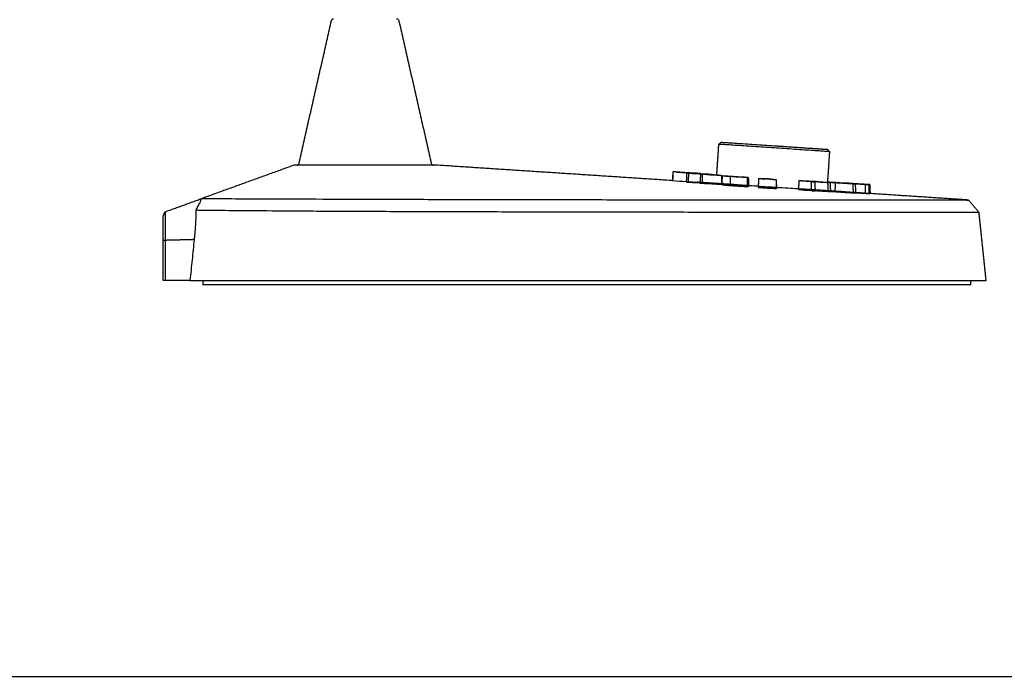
# Model space of a CAD drawing. Header units: millimetres. Extents: x -409 to 409, y -540 to 540.
# Tile 8 of 11: x 0 to 222, y -540 to -392. Entities that reach past the tile are written whole.
import ezdxf

# ---------------------------------------------------------------- set-up
doc = ezdxf.new("R2010")
doc.units = ezdxf.units.MM
for name, color, linetype, true_color in [('Make2D$Visible$Curves$Cast Base Assembly_D$TDL0715_02_PT01_R04_Cast_Base_D', 7, 'Continuous', 0xffffff), ('Make2D$Visible$Curves$Cast Base Assembly_D$TDL0715_02_PT09_R01_Footpad', 7, 'Continuous', 0xffffff), ('Make2D$Visible$Curves$Cast Base Assembly_D$TDL0715_02_pt14_R01_Beat_Table_Dimmer_knob', 7, 'Continuous', 0xffdd87), ('TDL0715_02_PT02_R02_Base_Tube_D', 7, 'Continuous', 0xffffff)]:
    doc.layers.add(name, color=color, linetype=linetype, true_color=true_color)

msp = doc.modelspace()

# ---------------------------------------------------------------- linework, layer by layer
at = {"layer": 'Make2D$Visible$Curves$Cast Base Assembly_D$TDL0715_02_PT01_R04_Cast_Base_D', "color": 18, "true_color": 0x000000}
for points, degree in [([(62.97, -424.36), (66.63, -408.25), (70.29, -392.14)], 2), ([(85.47, -392.14), (89.13, -408.25), (92.79, -424.36)], 2), ([(61.88, -424.75), (51.49, -428.51), (41.09, -432.27)], 2), ([(63.24, -424.75), (62.37, -424.75), (61.88, -424.75), (61.88, -424.75)], 3), ([(93.88, -424.75), (93.88, -424.75), (93.4, -424.75), (92.53, -424.75)], 3), ([(147.15, -428.24), (120.51, -426.5), (93.88, -424.75)], 2), ([(147.15, -428.24), (147.15, -428.24), (147.15, -428.24), (147.16, -428.24)], 3), ([(147.23, -426.25), (147.2, -426.91), (147.18, -427.58), (147.16, -428.24)], 3), ([(147.16, -428.24), (147.17, -428.25), (147.18, -428.25), (147.19, -428.25)], 3), ([(147.22, -428.25), (147.19, -428.25), (147.17, -428.25), (147.16, -428.24)], 3), ([(147.26, -426.25), (147.23, -427.25), (147.19, -428.25)], 2), ([(147.19, -428.25), (148.22, -428.32), (149.25, -428.39), (150.28, -428.45)], 3), ([(147.26, -426.25), (147.25, -426.25), (147.24, -426.25), (147.23, -426.25)], 3), ([(147.71, -426.28), (147.56, -426.27), (147.41, -426.26), (147.26, -426.25)], 3), ([(148.08, -426.3), (147.82, -426.28), (147.55, -426.27), (147.29, -426.25)], 3), ([(147.71, -426.28), (147.71, -426.28), (147.71, -426.28), (147.71, -426.28)], 3), ([(149.94, -426.43), (149.19, -426.38), (148.45, -426.33), (147.71, -426.28)], 3), ([(147.95, -428.3), (147.95, -428.3), (147.95, -428.3)], 2), ([(147.98, -426.29), (147.98, -426.3), (147.98, -426.3), (147.98, -426.3)], 3), ([(148, -426.3), (147.99, -426.3), (147.98, -426.29), (147.98, -426.29)], 3), ([(148, -426.3), (148, -426.3), (148, -426.3)], 2), ([(152.21, -426.58), (151.45, -426.53), (150.7, -426.48), (149.94, -426.43)], 3), ([(149.94, -426.43), (149.94, -426.43), (149.94, -426.44), (149.94, -426.44)], 3), ([(150.37, -426.54), (150.32, -427.54), (150.27, -428.54)], 2), ([(150.75, -426.57), (150.62, -426.56), (150.5, -426.55), (150.37, -426.54)], 3), ([(150.37, -426.54), (151.45, -426.6), (152.53, -426.66), (153.61, -426.72)], 3), ([(150.75, -426.57), (150.74, -427.58), (150.72, -428.58)], 2), ([(154.89, -426.83), (153.51, -426.75), (152.13, -426.66), (150.75, -426.57)], 3), ([(152.7, -426.6), (152.44, -426.59), (152.17, -426.57), (151.91, -426.55)], 3), ([(152.21, -426.57), (152.21, -426.58), (152.21, -426.58), (152.21, -426.59)], 3), ([(152.77, -426.61), (152.59, -426.6), (152.4, -426.59), (152.21, -426.58)], 3), ([(152.78, -426.69), (152.69, -426.68), (152.6, -426.68), (152.51, -426.67)], 3), ([(152.51, -426.67), (153.42, -426.73), (154.33, -426.79), (155.25, -426.84)], 3), ([(152.7, -426.6), (152.74, -426.61), (152.77, -426.61), (152.77, -426.61)], 3), ([(152.78, -426.61), (152.78, -426.61), (152.77, -426.61), (152.77, -426.61)], 3), ([(152.81, -426.61), (152.8, -426.61), (152.78, -426.61), (152.77, -426.61)], 3), ([(152.77, -426.61), (152.77, -426.61), (152.77, -426.62), (152.77, -426.62)], 3), ([(152.78, -426.61), (152.78, -426.61), (152.78, -426.62), (152.78, -426.62)], 3), ([(152.78, -426.69), (152.78, -426.69), (152.78, -426.69), (152.78, -426.69)], 3), ([(152.78, -426.69), (152.78, -426.69), (152.78, -426.69), (152.78, -426.69)], 3), ([(155.25, -426.82), (154.42, -426.77), (153.6, -426.73), (152.78, -426.69)], 3), ([(152.81, -426.61), (152.81, -426.62), (152.81, -426.62)], 2), ([(153.35, -426.66), (153.17, -426.65), (152.99, -426.64), (152.81, -426.62)], 3), ([(152.81, -426.62), (152.81, -426.65), (152.81, -426.67)], 2), ([(152.81, -426.69), (152.81, -426.69), (152.81, -426.69)], 2), ([(153.35, -426.66), (153.35, -426.68), (153.35, -426.7)], 2), ([(153.61, -426.68), (153.52, -426.67), (153.44, -426.67), (153.35, -426.66)], 3), ([(153.47, -426.81), (153.43, -427.81), (153.39, -428.81)], 2), ([(153.47, -426.81), (153.95, -426.81), (154.42, -426.82), (154.89, -426.83)], 3), ([(153.85, -426.84), (153.73, -426.83), (153.6, -426.82), (153.47, -426.81)], 3), ([(153.61, -426.68), (153.61, -426.7), (153.61, -426.72)], 2), ([(153.61, -426.72), (153.97, -426.74), (154.33, -426.76), (154.69, -426.78)], 3), ([(153.83, -426.75), (153.83, -426.75), (153.83, -426.75)], 2), ([(153.85, -426.84), (153.85, -427.85), (153.84, -428.85)], 2), ([(158.17, -427.06), (156.73, -426.98), (155.29, -426.91), (153.85, -426.84)], 3), ([(154.69, -426.78), (154.88, -426.79), (155.06, -426.81), (155.25, -426.82)], 3), ([(154.69, -426.79), (154.69, -426.8), (154.69, -426.81)], 2), ([(155.25, -426.84), (155.06, -426.83), (154.88, -426.82), (154.69, -426.81)], 3), ([(154.89, -426.87), (154.89, -426.87), (154.89, -426.87), (154.88, -426.87)], 3), ([(154.89, -426.87), (155.45, -426.9), (156, -426.93), (156.55, -426.96)], 3), ([(155.9, -426.89), (155.56, -426.88), (155.23, -426.88), (154.89, -426.87)], 3), ([(155.25, -426.82), (155.25, -426.83), (155.25, -426.84)], 2), ([(156.55, -426.93), (156.12, -426.9), (155.68, -426.87), (155.25, -426.84)], 3), ([(155.25, -426.84), (155.33, -426.85), (155.41, -426.85), (155.49, -426.86)], 3), ([(155.49, -426.86), (155.63, -426.87), (155.76, -426.88), (155.9, -426.89)], 3), ([(155.49, -426.88), (155.49, -426.89), (155.49, -426.9)], 2), ([(155.9, -426.89), (155.9, -426.91), (155.9, -426.92)], 2), ([(156.55, -426.93), (156.55, -426.94), (156.55, -426.96)], 2), ([(156.55, -426.96), (156.75, -426.97), (156.95, -426.98), (157.16, -426.99)], 3), ([(157.16, -426.99), (157.31, -427), (157.47, -427), (157.62, -427.01)], 3), ([(157.62, -427.01), (157.81, -427.03), (157.99, -427.04), (158.17, -427.06)], 3), ([(158.17, -427.06), (158.22, -428.06), (158.27, -429.07)], 2), ([(158.36, -429.17), (158.38, -428.5), (158.41, -427.83), (158.43, -427.17)], 3), ([(159.51, -427.22), (159.51, -427.23), (159.51, -427.24), (159.51, -427.26)], 3), ([(160.16, -427.34), (160.15, -428), (160.14, -428.67), (160.13, -429.34)], 3), ([(162.22, -427.37), (162.22, -427.4), (162.22, -427.42), (162.22, -427.45)], 3), ([(163.99, -427.55), (164.01, -428.22), (164.03, -428.88), (164.05, -429.55)], 3), ([(164.26, -427.54), (164.29, -428.21), (164.31, -428.88), (164.33, -429.55)], 3), ([(166.56, -427.78), (166.53, -428.78), (166.49, -429.78)], 2), ([(166.56, -427.78), (166.57, -427.78), (166.58, -427.77), (166.59, -427.77)], 3), ([(170.51, -428.03), (169.19, -427.95), (167.88, -427.87), (166.56, -427.78)], 3), ([(166.59, -427.77), (167.1, -427.8), (167.61, -427.83), (168.12, -427.86)], 3), ([(168.12, -427.86), (168.18, -427.83), (168.24, -427.8), (168.3, -427.78)], 3), ([(168.3, -427.78), (168.6, -427.79), (168.89, -427.81), (169.19, -427.83)], 3), ([(169.19, -427.83), (169.13, -427.86), (169.07, -427.89), (169.01, -427.92)], 3), ([(169.01, -427.92), (169.52, -427.95), (170.03, -427.99), (170.54, -428.02)], 3), ([(169.19, -427.83), (169.19, -427.88), (169.19, -427.93)], 2), ([(170.54, -428.02), (170.53, -428.02), (170.52, -428.03), (170.51, -428.03)], 3), ([(170.51, -428.03), (170.54, -429.04), (170.58, -430.04)], 2), ([(170.54, -428.02), (170.57, -429.02), (170.61, -430.03)], 2), ([(175.66, -428.23), (175.61, -429.23), (175.56, -430.23)], 2), ([(175.66, -428.23), (175.83, -428.24), (176.01, -428.25), (176.19, -428.26)], 3), ([(178.46, -428.5), (177.53, -428.41), (176.59, -428.32), (175.66, -428.23)], 3), ([(176.19, -428.26), (177.83, -428.38), (179.48, -428.49), (181.12, -428.61)], 3), ([(177.22, -428.35), (177.89, -428.41), (178.56, -428.47), (179.23, -428.54)], 3), ([(182.15, -428.69), (180.51, -428.58), (178.86, -428.46), (177.22, -428.35)], 3), ([(150.27, -428.54), (150.42, -428.55), (150.57, -428.57), (150.72, -428.58)], 3), ([(150.72, -428.56), (150.57, -428.56), (150.42, -428.55), (150.27, -428.54)], 3), ([(152.74, -428.67), (152.07, -428.63), (151.39, -428.6), (150.72, -428.56)], 3), ([(150.72, -428.58), (152.08, -428.66), (153.43, -428.75), (154.79, -428.83)], 3), ([(152.73, -428.61), (152.78, -428.62), (152.83, -428.62), (152.88, -428.62)], 3), ([(153.93, -428.74), (153.54, -428.72), (153.14, -428.69), (152.74, -428.67)], 3), ([(152.74, -428.69), (153.14, -428.71), (153.54, -428.73), (153.94, -428.75)], 3), ([(153.84, -428.76), (153.48, -428.74), (153.11, -428.71), (152.74, -428.69)], 3), ([(152.84, -428.62), (152.84, -428.62), (152.81, -428.61), (152.77, -428.61)], 3), ([(152.88, -428.62), (152.87, -428.62), (152.86, -428.62), (152.84, -428.62)], 3), ([(152.88, -428.62), (152.86, -428.62), (152.85, -428.62)], 2), ([(153.93, -428.69), (153.41, -428.65), (152.88, -428.62)], 2), ([(153.39, -428.81), (153.54, -428.82), (153.69, -428.84), (153.84, -428.85)], 3), ([(153.84, -428.81), (153.69, -428.81), (153.54, -428.81), (153.39, -428.81)], 3), ([(153.4, -428.67), (153.4, -428.67), (153.4, -428.67), (153.4, -428.67)], 3), ([(155.52, -428.86), (154.96, -428.83), (154.4, -428.79), (153.84, -428.76)], 3), ([(154.79, -428.83), (154.47, -428.82), (154.16, -428.82), (153.84, -428.81)], 3), ([(153.84, -428.85), (155.32, -428.92), (156.8, -428.99), (158.27, -429.07)], 3), ([(158.27, -428.97), (156.1, -428.83), (153.93, -428.69)], 2), ([(154.7, -428.78), (154.45, -428.77), (154.19, -428.75), (153.93, -428.74)], 3), ([(153.94, -428.75), (154.4, -428.78), (154.87, -428.8), (155.34, -428.83)], 3), ([(155.34, -428.83), (155.13, -428.81), (154.92, -428.8), (154.7, -428.78)], 3), ([(155.03, -428.88), (155.35, -428.89), (155.66, -428.89), (155.98, -428.9)], 3), ([(157.63, -429.02), (156.77, -428.97), (155.9, -428.93), (155.03, -428.88)], 3), ([(155.98, -428.9), (155.82, -428.89), (155.67, -428.88), (155.52, -428.86)], 3), ([(158.27, -429.07), (158.06, -429.05), (157.85, -429.03), (157.63, -429.02)], 3), ([(158.65, -429), (158.46, -428.98), (158.27, -428.97)], 2), ([(159.57, -429.06), (159.11, -429.03), (158.65, -429)], 2), ([(160.5, -429.12), (160.04, -429.09), (159.57, -429.06)], 2), ([(161.52, -429.19), (161.01, -429.15), (160.5, -429.12)], 2), ([(164.33, -429.39), (164.23, -429.38), (164.14, -429.38), (164.05, -429.37)], 3), ([(166.53, -429.76), (166.51, -429.77), (166.5, -429.78), (166.49, -429.78)], 3), ([(166.49, -429.78), (167.85, -429.87), (169.21, -429.96), (170.58, -430.04)], 3), ([(166.53, -429.54), (166.52, -429.54), (166.51, -429.54), (166.5, -429.54)], 3), ([(168.05, -429.86), (167.54, -429.83), (167.03, -429.8), (166.53, -429.76)], 3), ([(168.24, -429.77), (168.17, -429.8), (168.11, -429.83), (168.05, -429.86)], 3), ([(169.26, -429.84), (168.92, -429.82), (168.58, -429.8), (168.24, -429.77)], 3), ([(170.58, -430.02), (170.08, -429.99), (169.58, -429.96), (169.08, -429.93)], 3), ([(170.6, -429.81), (170.59, -429.81), (170.58, -429.81), (170.57, -429.81)], 3), ([(170.61, -430.03), (170.6, -430.02), (170.59, -430.02), (170.58, -430.02)], 3), ([(170.58, -430.04), (170.59, -430.04), (170.6, -430.03), (170.61, -430.03)], 3), ([(176.18, -430.26), (175.97, -430.25), (175.77, -430.24), (175.56, -430.23)], 3), ([(175.56, -430.23), (176.52, -430.32), (177.48, -430.41), (178.43, -430.5)], 3), ([(178.44, -430.42), (177.68, -430.37), (176.93, -430.32), (176.18, -430.26)], 3), ([(178.44, -430.46), (178.08, -430.43), (177.73, -430.4), (177.38, -430.36)], 3), ([(177.38, -430.36), (178.97, -430.47), (180.56, -430.59), (182.16, -430.7)], 3), ([(178.44, -430.29), (177.96, -430.26), (177.49, -430.23)], 2), ([(178.46, -428.5), (178.45, -429.5), (178.43, -430.5)], 2), ([(178.43, -430.5), (178.73, -430.52), (179.03, -430.53), (179.32, -430.55)], 3), ([(179.9, -430.39), (179.17, -430.34), (178.44, -430.29)], 2), ([(179.32, -430.48), (179.02, -430.46), (178.73, -430.44), (178.44, -430.42)], 3), ([(179.32, -430.55), (179.03, -430.52), (178.73, -430.49), (178.44, -430.46)], 3), ([(179.23, -428.54), (178.97, -428.52), (178.71, -428.51), (178.46, -428.5)], 3), ([(179.9, -430.47), (179.61, -430.46), (179.32, -430.44), (179.02, -430.42)], 3), ([(179.12, -428.42), (179.12, -428.44), (179.12, -428.46)], 2), ([(179.12, -428.42), (179.37, -428.44), (179.62, -428.45), (179.88, -428.47)], 3), ([(181.12, -428.61), (180.45, -428.54), (179.78, -428.48), (179.12, -428.42)], 3), ([(179.23, -428.54), (179.27, -429.54), (179.32, -430.55)], 2), ([(179.32, -430.45), (179.87, -430.5), (180.41, -430.55), (180.96, -430.6)], 3), ([(180.96, -430.6), (180.41, -430.56), (179.87, -430.52), (179.32, -430.48)], 3), ([(179.88, -428.47), (180.81, -428.55), (181.75, -428.63), (182.68, -428.72)], 3), ([(182.16, -430.54), (181.03, -430.46), (179.9, -430.39)], 2), ([(182.16, -430.67), (181.41, -430.61), (180.65, -430.54), (179.9, -430.47)], 3), ([(182.15, -428.69), (182.15, -429.7), (182.16, -430.7)], 2), ([(182.68, -428.72), (182.5, -428.71), (182.33, -428.7), (182.15, -428.69)], 3), ([(184.36, -430.68), (183.26, -430.61), (182.16, -430.54)], 2), ([(182.57, -430.61), (182.51, -430.61), (182.48, -430.61), (182.48, -430.62)], 3), ([(182.55, -428.71), (182.55, -428.68), (182.55, -428.65), (182.55, -428.62)], 3), ([(182.55, -428.71), (182.55, -428.71), (182.55, -428.71), (182.55, -428.71)], 3), ([(182.68, -428.72), (182.73, -429.73), (182.78, -430.73)], 2), ([(183.71, -428.68), (183.71, -428.69), (183.71, -428.69), (183.71, -428.7)], 3), ([(183.83, -428.73), (183.82, -429.39), (183.8, -430.06), (183.79, -430.73)], 3), ([(185.77, -428.82), (185.77, -428.84), (185.77, -428.85), (185.77, -428.86)], 3), ([(185.9, -428.78), (185.98, -428.78), (186.07, -428.79), (186.15, -428.79)], 3), ([(186.14, -428.8), (186.14, -428.82), (186.14, -428.85), (186.14, -428.87)], 3), ([(186.15, -428.79), (187.97, -428.91), (189.8, -429.03), (191.63, -429.15)], 3), ([(186.59, -428.85), (186.59, -428.84), (186.59, -428.84), (186.59, -428.83)], 3), ([(186.59, -428.86), (186.59, -428.86), (186.59, -428.86), (186.59, -428.85)], 3), ([(186.59, -428.86), (186.59, -428.87), (186.59, -428.89), (186.59, -428.9)], 3), ([(186.59, -428.91), (186.59, -428.9), (186.59, -428.89), (186.59, -428.87)], 3), ([(186.63, -428.83), (186.67, -428.83), (186.72, -428.83), (186.76, -428.84)], 3), ([(186.63, -428.83), (186.63, -428.84), (186.63, -428.85), (186.63, -428.86)], 3), ([(186.63, -428.86), (186.63, -428.87), (186.63, -428.89), (186.63, -428.9)], 3), ([(186.76, -428.84), (188.1, -428.92), (189.43, -429.01), (190.76, -429.1)], 3), ([(187.08, -428.89), (187.15, -428.89), (187.23, -428.9), (187.3, -428.9)], 3), ([(187.2, -428.93), (187.2, -428.93), (187.2, -428.94), (187.2, -428.94)], 3), ([(187.3, -428.88), (187.3, -428.88), (187.3, -428.88)], 2), ([(187.3, -428.88), (188.1, -428.93), (188.91, -428.98), (189.72, -429.04)], 3), ([(187.82, -428.98), (187.84, -429.64), (187.86, -430.31), (187.88, -430.98)], 3), ([(188.21, -428.94), (188.21, -428.95), (188.21, -428.96), (188.21, -428.97)], 3), ([(188.36, -428.99), (188.38, -429.64), (188.4, -430.3), (188.42, -430.95)], 3), ([(189.72, -429.04), (189.72, -429.04), (189.72, -429.04), (189.72, -429.04)], 3), ([(190.59, -429.1), (190.61, -429.76), (190.62, -430.43), (190.64, -431.1)], 3), ([(190.76, -429.1), (190.72, -429.1), (190.67, -429.09), (190.63, -429.09)], 3), ([(190.68, -429.1), (190.83, -429.11), (190.97, -429.12), (191.12, -429.13)], 3), ([(191.63, -429.15), (191.55, -429.15), (191.46, -429.14), (191.38, -429.14)], 3), ([(191.38, -429.14), (191.41, -429.81), (191.43, -430.48), (191.45, -431.15)], 3), ([(191.63, -429.15), (191.67, -430.16), (191.71, -431.16)], 2), ([(32.78, -435.28), (36.94, -433.77), (41.09, -432.26)], 2), ([(41.09, -432.28), (41.09, -432.27), (41.09, -432.26), (41.09, -432.26)], 3), ([(41.09, -432.28), (41.09, -432.28), (41.09, -432.28), (41.09, -432.28)], 3), ([(182.78, -430.73), (182.57, -430.71), (182.36, -430.69), (182.16, -430.67)], 3), ([(182.16, -430.7), (182.36, -430.71), (182.57, -430.72), (182.78, -430.73)], 3), ([(183.44, -430.66), (183.29, -430.65), (183.15, -430.64), (183.03, -430.64)], 3), ([(186.09, -430.79), (185.22, -430.74), (184.36, -430.68)], 2), ([(186.09, -430.79), (186, -430.79), (185.92, -430.78), (185.83, -430.78)], 3), ([(187.47, -430.89), (187.01, -430.86), (186.55, -430.83), (186.09, -430.79)], 3), ([(188.42, -430.95), (188.11, -430.93), (187.79, -430.91), (187.47, -430.89)], 3), ([(187.88, -430.93), (187.98, -430.93), (188.09, -430.94), (188.2, -430.95)], 3), ([(190.64, -431.09), (189.9, -431.04), (189.16, -431), (188.42, -430.95)], 3), ([(188.42, -430.95), (188.42, -430.95), (188.42, -430.96), (188.42, -430.96)], 3), ([(188.42, -430.96), (188.42, -430.97), (188.42, -430.99), (188.42, -431)], 3), ([(188.42, -431), (188.42, -431), (188.42, -431), (188.42, -431)], 3), ([(191.17, -431.13), (190.99, -431.12), (190.82, -431.11), (190.64, -431.09)], 3), ([(191.71, -431.16), (191.53, -431.15), (191.35, -431.14), (191.17, -431.13)], 3), ([(191.45, -431.15), (191.54, -431.15), (191.62, -431.16), (191.71, -431.16)], 3), ([(213.87, -432.62), (202.79, -431.89), (191.71, -431.16)], 2), ([(213.87, -432.62), (215.07, -434.03), (216.27, -435.45)], 2), ([(39.75, -435.1), (39.75, -435.04), (39.75, -434.99), (39.75, -434.94)], 3), ([(39.75, -434.94), (39.75, -434.94), (39.75, -434.94), (39.75, -434.94)], 3), ([(32.31, -436.29), (32.55, -435.79), (32.78, -435.28)], 2), ([(217.88, -450.75), (217.08, -443.1), (216.27, -435.45)], 2), ([(32.78, -441.72), (32.55, -441.76), (32.31, -441.79)], 2), ([(39.33, -441.55), (36.06, -441.64), (32.78, -441.72)], 2), ([(32.78, -441.72), (32.78, -446.24), (32.78, -450.75)], 2), ([(32.31, -450.75), (32.31, -446.27), (32.31, -441.79)], 2), ([(32.78, -450.75), (32.55, -450.75), (32.31, -450.75)], 2), ([(38.39, -450.75), (35.59, -450.75), (32.78, -450.75)], 2), ([(38.39, -450.75), (38.39, -450.75), (38.39, -450.75)], 2)]:
    msp.add_open_spline(points, degree=degree, dxfattribs=at)
for points, degree, knots in [([(70.29, -392.14), (70.32, -392.03), (70.38, -391.93), (70.51, -391.83), (70.57, -391.8), (70.64, -391.77), (70.66, -391.77), (70.69, -391.76), (70.71, -391.76), (70.74, -391.76), (70.75, -391.76), (70.76, -391.75), (70.76, -391.75), (70.77, -391.75), (70.77, -391.75), (70.78, -391.75), (70.78, -391.75), (70.78, -391.75), (70.78, -391.75), (70.78, -391.75)], 3, [0, 0, 0, 0, 0.3443312, 0.3443312, 0.5196971, 0.5196971, 0.5760993, 0.5760993, 0.6310648, 0.6310648, 0.6576948, 0.6576948, 0.6710092, 0.6710092, 0.6776662, 0.6776662, 0.6809948, 0.6809948, 0.6809949, 0.6809949, 0.6809949, 0.6809949]), ([(84.98, -391.75), (85, -391.75), (85.02, -391.76), (85.05, -391.76), (85.07, -391.76), (85.11, -391.77), (85.13, -391.77), (85.2, -391.8), (85.25, -391.83), (85.38, -391.93), (85.45, -392.03), (85.47, -392.14)], 3, [0, 0, 0, 0, 0.0405171, 0.0405171, 0.096299, 0.096299, 0.1535391, 0.1535391, 0.3315099, 0.3315099, 0.680956, 0.680956, 0.680956, 0.680956]), ([(62.48, -424.75), (62.5, -424.75), (62.52, -424.75), (62.55, -424.75), (62.57, -424.75), (62.61, -424.74), (62.63, -424.73), (62.7, -424.71), (62.75, -424.68), (62.88, -424.57), (62.95, -424.48), (62.97, -424.36)], 3, [0, 0, 0, 0, 0.0405171, 0.0405171, 0.096299, 0.096299, 0.1535391, 0.1535391, 0.3315099, 0.3315099, 0.680956, 0.680956, 0.680956, 0.680956]), ([(92.53, -424.75), (92.28, -424.75), (91.38, -424.75), (89.33, -424.75), (86.07, -424.75), (82.14, -424.75), (77.88, -424.75), (73.63, -424.75), (69.7, -424.75), (66.43, -424.75), (64.39, -424.75), (63.48, -424.75), (63.24, -424.75)], 3, [0.1297157, 0.1297157, 0.1297157, 0.1297157, 0.1666667, 0.25, 0.3333333, 0.4166667, 0.5, 0.5833333, 0.6666667, 0.75, 0.8333333, 0.8702649, 0.8702649, 0.8702649, 0.8702649]), ([(92.79, -424.36), (92.82, -424.48), (92.88, -424.57), (93.01, -424.68), (93.07, -424.71), (93.14, -424.73), (93.16, -424.74), (93.19, -424.75), (93.21, -424.75), (93.24, -424.75), (93.27, -424.75), (93.28, -424.75)], 3, [0, 0, 0, 0, 0.3494461, 0.3494461, 0.527417, 0.527417, 0.584657, 0.584657, 0.640439, 0.640439, 0.680956, 0.680956, 0.680956, 0.680956]), ([(148.08, -426.3), (148.14, -426.3), (148.21, -426.31), (148.4, -426.32), (148.51, -426.33), (148.63, -426.34)], 3, [0, 0, 0, 0, 0.489284, 0.489284, 1, 1, 1, 1]), ([(148.63, -426.34), (148.74, -426.34), (148.85, -426.35), (149.19, -426.37), (149.42, -426.39), (149.75, -426.41), (149.85, -426.42), (149.95, -426.42)], 3, [0, 0, 0, 0, 0.286208, 0.286208, 0.789432, 0.789432, 1, 1, 1, 1]), ([(149.94, -426.43), (150.15, -426.44), (150.36, -426.45), (150.87, -426.49), (151.17, -426.51), (151.73, -426.54), (152, -426.56), (152.21, -426.57)], 3, [0, 0, 0, 0, 0.244559, 0.244559, 0.606491, 0.606491, 1, 1, 1, 1]), ([(149.95, -426.42), (150.09, -426.43), (150.23, -426.44), (150.61, -426.47), (150.84, -426.48), (151.14, -426.5), (151.22, -426.51), (151.3, -426.51)], 3, [0, 0, 0, 0, 0.293433, 0.293433, 0.797347, 0.797347, 1, 1, 1, 1]), ([(151.3, -426.51), (151.46, -426.52), (151.61, -426.53), (151.8, -426.54), (151.86, -426.55), (151.91, -426.55)], 3, [0, 0, 0, 0, 0.596777, 0.596777, 1, 1, 1, 1]), ([(158.43, -427.17), (158.43, -427.16), (158.44, -427.16), (158.52, -427.16), (158.6, -427.16), (158.71, -427.16)], 3, [0.7249091, 0.7249091, 0.7249091, 0.7249091, 0.8358258, 0.8358258, 1, 1, 1, 1]), ([(160.16, -427.34), (159.87, -427.31), (159.6, -427.29), (159.12, -427.25), (158.92, -427.23), (158.61, -427.2), (158.51, -427.19), (158.44, -427.17), (158.43, -427.17), (158.43, -427.17)], 3, [0, 0, 0, 0, 0.2059346, 0.2059346, 0.4202822, 0.4202822, 0.6282007, 0.6282007, 0.7249091, 0.7249091, 0.7249091, 0.7249091]), ([(158.71, -427.16), (158.83, -427.16), (159, -427.17), (159.43, -427.19), (159.69, -427.2), (160.26, -427.23), (160.57, -427.25), (161.19, -427.29), (161.51, -427.31), (162.06, -427.35), (162.31, -427.36), (162.53, -427.38)], 3, [0, 0, 0, 0, 0.205549, 0.205549, 0.418631, 0.418631, 0.626004, 0.626004, 0.833222, 0.833222, 1, 1, 1, 1]), ([(159.3, -427.22), (159.3, -427.22), (159.32, -427.22), (159.39, -427.22), (159.44, -427.22), (159.51, -427.22)], 3, [0.7119581, 0.7119581, 0.7119581, 0.7119581, 0.851011, 0.851011, 1, 1, 1, 1]), ([(160.48, -427.34), (160.27, -427.32), (160.08, -427.31), (159.75, -427.28), (159.61, -427.27), (159.41, -427.25), (159.34, -427.24), (159.31, -427.23), (159.3, -427.23), (159.3, -427.22)], 3, [0, 0, 0, 0, 0.2101413, 0.2101413, 0.4272613, 0.4272613, 0.6393099, 0.6393099, 0.7119581, 0.7119581, 0.7119581, 0.7119581]), ([(159.51, -427.22), (159.6, -427.22), (159.72, -427.22), (160.03, -427.24), (160.21, -427.25), (160.61, -427.27), (160.83, -427.28), (161.27, -427.31), (161.51, -427.32), (161.9, -427.35), (162.06, -427.36), (162.22, -427.37)], 3, [0, 0, 0, 0, 0.20978, 0.20978, 0.420749, 0.420749, 0.631841, 0.631841, 0.842835, 0.842835, 1, 1, 1, 1]), ([(163.99, -427.55), (163.86, -427.54), (163.69, -427.54), (163.26, -427.52), (163, -427.51), (162.44, -427.48), (162.13, -427.46), (161.51, -427.43), (161.19, -427.41), (160.63, -427.37), (160.39, -427.35), (160.16, -427.34)], 3, [0, 0, 0, 0, 0.205373, 0.205373, 0.418286, 0.418286, 0.625415, 0.625415, 0.832339, 0.832339, 1, 1, 1, 1]), ([(163.18, -427.49), (163.09, -427.49), (162.97, -427.48), (162.66, -427.47), (162.48, -427.46), (162.08, -427.44), (161.86, -427.43), (161.41, -427.4), (161.18, -427.39), (160.79, -427.36), (160.63, -427.35), (160.48, -427.34)], 3, [0, 0, 0, 0, 0.210367, 0.210367, 0.421882, 0.421882, 0.633474, 0.633474, 0.844931, 0.844931, 1, 1, 1, 1]), ([(162.22, -427.37), (162.42, -427.39), (162.61, -427.4), (162.94, -427.43), (163.08, -427.44), (163.28, -427.46), (163.35, -427.47), (163.39, -427.48), (163.39, -427.48), (163.39, -427.48)], 3, [0, 0, 0, 0, 0.2101642, 0.2101642, 0.4272868, 0.4272868, 0.6393343, 0.6393343, 0.7124635, 0.7124635, 0.7124635, 0.7124635]), ([(162.53, -427.38), (162.82, -427.4), (163.09, -427.42), (163.57, -427.46), (163.77, -427.48), (164.08, -427.51), (164.18, -427.52), (164.25, -427.53), (164.26, -427.53), (164.26, -427.54)], 3, [0, 0, 0, 0, 0.2059873, 0.2059873, 0.4203645, 0.4203645, 0.6283255, 0.6283255, 0.7246969, 0.7246969, 0.7246969, 0.7246969]), ([(163.39, -427.48), (163.39, -427.48), (163.37, -427.49), (163.3, -427.49), (163.25, -427.49), (163.18, -427.49)], 3, [0.7124635, 0.7124635, 0.7124635, 0.7124635, 0.8510919, 0.8510919, 1, 1, 1, 1]), ([(164.26, -427.54), (164.26, -427.54), (164.25, -427.54), (164.17, -427.55), (164.1, -427.55), (163.99, -427.55)], 3, [0.7246969, 0.7246969, 0.7246969, 0.7246969, 0.8360626, 0.8360626, 1, 1, 1, 1]), ([(158.64, -429.16), (158.5, -429.16), (158.41, -429.16), (158.37, -429.16), (158.36, -429.16), (158.36, -429.17)], 3, [0, 0, 0, 0, 0.2058104, 0.2058104, 0.2748208, 0.2748208, 0.2748208, 0.2748208]), ([(158.36, -429.17), (158.36, -429.17), (158.38, -429.18), (158.51, -429.2), (158.64, -429.21), (158.99, -429.25), (159.21, -429.27), (159.67, -429.3), (159.89, -429.32), (160.13, -429.34)], 3, [0.2748208, 0.2748208, 0.2748208, 0.2748208, 0.4182505, 0.4182505, 0.6260388, 0.6260388, 0.8338432, 0.8338432, 1, 1, 1, 1]), ([(159.58, -429.2), (159.38, -429.19), (159.19, -429.18), (158.88, -429.17), (158.74, -429.16), (158.64, -429.16)], 3, [0.6750776, 0.6750776, 0.6750776, 0.6750776, 0.834585, 0.834585, 1, 1, 1, 1]), ([(160.51, -429.25), (160.24, -429.23), (159.99, -429.22), (159.7, -429.2), (159.64, -429.2), (159.58, -429.2)], 3, [0.4524459, 0.4524459, 0.4524459, 0.4524459, 0.627214, 0.627214, 0.6750776, 0.6750776, 0.6750776, 0.6750776]), ([(160.13, -429.34), (160.42, -429.36), (160.73, -429.38), (161.37, -429.43), (161.71, -429.45), (162.35, -429.48), (162.66, -429.5), (163.2, -429.53), (163.45, -429.54), (163.81, -429.55), (163.95, -429.55), (164.05, -429.55)], 3, [0, 0, 0, 0, 0.206049, 0.206049, 0.418996, 0.418996, 0.626503, 0.626503, 0.833579, 0.833579, 1, 1, 1, 1]), ([(162.56, -429.38), (162.28, -429.36), (161.96, -429.34), (161.32, -429.3), (160.98, -429.28), (160.6, -429.25), (160.56, -429.25), (160.51, -429.25)], 3, [0, 0, 0, 0, 0.2062703, 0.2062703, 0.4194382, 0.4194382, 0.4524459, 0.4524459, 0.4524459, 0.4524459]), ([(164.05, -429.37), (163.97, -429.36), (163.9, -429.36), (163.2, -429.31), (162.67, -429.27), (161.9, -429.21), (161.66, -429.2), (161.53, -429.19), (161.52, -429.19), (161.52, -429.19)], 3, [0.7392399, 0.7392399, 0.7392399, 0.7392399, 0.7516204, 0.7516204, 0.8590235, 0.8590235, 0.9663758, 0.9663758, 1, 1, 1, 1]), ([(164.05, -429.5), (164, -429.5), (163.94, -429.49), (163.7, -429.47), (163.48, -429.45), (163.02, -429.42), (162.8, -429.4), (162.56, -429.38)], 3, [0.5500985, 0.5500985, 0.5500985, 0.5500985, 0.626625, 0.626625, 0.8345293, 0.8345293, 1, 1, 1, 1]), ([(164.33, -429.55), (164.33, -429.54), (164.31, -429.54), (164.21, -429.52), (164.14, -429.51), (164.05, -429.5)], 3, [0.2750333, 0.2750333, 0.2750333, 0.2750333, 0.4186514, 0.4186514, 0.5500985, 0.5500985, 0.5500985, 0.5500985]), ([(164.05, -429.55), (164.19, -429.56), (164.28, -429.56), (164.33, -429.55), (164.33, -429.55), (164.33, -429.55)], 3, [0, 0, 0, 0, 0.206006, 0.206006, 0.2750333, 0.2750333, 0.2750333, 0.2750333]), ([(166.5, -429.54), (166.33, -429.53), (166.17, -429.52), (165.41, -429.47), (164.84, -429.43), (164.33, -429.39)], 3, [0.6225273, 0.6225273, 0.6225273, 0.6225273, 0.644186, 0.644186, 0.7241898, 0.7241898, 0.7241898, 0.7241898]), ([(170.57, -429.81), (169.91, -429.77), (169.24, -429.73), (167.88, -429.64), (167.19, -429.59), (166.53, -429.54)], 3, [0.4572217, 0.4572217, 0.4572217, 0.4572217, 0.5367478, 0.5367478, 0.6210661, 0.6210661, 0.6210661, 0.6210661]), ([(175.57, -430.12), (175.04, -430.09), (174.42, -430.05), (172.98, -429.96), (172.13, -429.91), (171.04, -429.84), (170.82, -429.83), (170.6, -429.81)], 3, [0.2252235, 0.2252235, 0.2252235, 0.2252235, 0.3219552, 0.3219552, 0.4293315, 0.4293315, 0.4558422, 0.4558422, 0.4558422, 0.4558422]), ([(176.18, -430.16), (176.04, -430.15), (175.89, -430.14), (175.68, -430.13), (175.63, -430.12), (175.57, -430.12)], 3, [0.18432847, 0.18432847, 0.18432847, 0.18432847, 0.21462183, 0.21462183, 0.22522349, 0.22522349, 0.22522349, 0.22522349]), ([(177.49, -430.23), (177.49, -430.23), (177.33, -430.22), (176.82, -430.19), (176.53, -430.18), (176.18, -430.16)], 3, [0, 0, 0, 0, 0.1073113, 0.1073113, 0.1843285, 0.1843285, 0.1843285, 0.1843285]), ([(185.77, -428.82), (185.54, -428.81), (185.28, -428.79), (184.7, -428.75), (184.38, -428.73), (183.74, -428.68), (183.42, -428.66), (182.81, -428.63), (182.52, -428.61), (182.21, -428.59), (182.16, -428.59), (182.1, -428.58)], 3, [0, 0, 0, 0, 0.2060434, 0.2060434, 0.4195708, 0.4195708, 0.6273805, 0.6273805, 0.8348345, 0.8348345, 0.8791994, 0.8791994, 0.8791994, 0.8791994]), ([(182.55, -428.62), (182.56, -428.61), (182.62, -428.61), (182.82, -428.62), (182.94, -428.63), (183.09, -428.64)], 3, [0.6270534, 0.6270534, 0.6270534, 0.6270534, 0.8345128, 0.8345128, 1, 1, 1, 1]), ([(183.83, -428.73), (183.57, -428.71), (183.33, -428.69), (182.95, -428.66), (182.79, -428.64), (182.6, -428.63), (182.55, -428.62), (182.55, -428.62)], 3, [0, 0, 0, 0, 0.2058848, 0.2058848, 0.419274, 0.419274, 0.6127471, 0.6127471, 0.6127471, 0.6127471]), ([(183.03, -430.64), (182.84, -430.63), (182.7, -430.62), (182.59, -430.62), (182.58, -430.61), (182.57, -430.61)], 3, [0, 0, 0, 0, 0.2059176, 0.2059176, 0.2386668, 0.2386668, 0.2386668, 0.2386668]), ([(183.09, -428.64), (183.26, -428.64), (183.47, -428.66), (183.96, -428.68), (184.25, -428.7), (184.86, -428.74), (185.18, -428.76), (185.71, -428.8), (185.93, -428.81), (186.14, -428.82)], 3, [0, 0, 0, 0, 0.2057477, 0.2057477, 0.41984, 0.41984, 0.6274083, 0.6274083, 0.7721268, 0.7721268, 0.7721268, 0.7721268]), ([(183.71, -428.7), (183.62, -428.7), (183.54, -428.69), (183.41, -428.68), (183.37, -428.67), (183.37, -428.67)], 3, [0.2643081, 0.2643081, 0.2643081, 0.2643081, 0.4219853, 0.4219853, 0.6320061, 0.6320061, 0.6320061, 0.6320061]), ([(183.37, -428.67), (183.37, -428.67), (183.41, -428.67), (183.55, -428.67), (183.62, -428.67), (183.71, -428.68)], 3, [0.6337281, 0.6337281, 0.6337281, 0.6337281, 0.8451379, 0.8451379, 1, 1, 1, 1]), ([(183.71, -428.68), (183.84, -428.69), (184, -428.7), (184.37, -428.72), (184.59, -428.73), (185.03, -428.76), (185.27, -428.77), (185.72, -428.8), (185.95, -428.82), (186.31, -428.84), (186.46, -428.85), (186.59, -428.86)], 3, [0, 0, 0, 0, 0.209658, 0.209658, 0.426251, 0.426251, 0.637741, 0.637741, 0.849129, 0.849129, 1, 1, 1, 1]), ([(184.32, -428.75), (184.13, -428.74), (183.96, -428.72), (183.78, -428.71), (183.75, -428.71), (183.71, -428.7)], 3, [0, 0, 0, 0, 0.2103738, 0.2103738, 0.2643081, 0.2643081, 0.2643081, 0.2643081]), ([(187.82, -428.98), (187.65, -428.97), (187.44, -428.96), (186.95, -428.93), (186.66, -428.91), (186.05, -428.88), (185.74, -428.86), (185.11, -428.82), (184.79, -428.79), (184.26, -428.76), (184.04, -428.74), (183.83, -428.73)], 3, [0, 0, 0, 0, 0.205588, 0.205588, 0.419517, 0.419517, 0.626894, 0.626894, 0.834117, 0.834117, 1, 1, 1, 1]), ([(187.2, -428.93), (187.07, -428.92), (186.91, -428.92), (186.54, -428.89), (186.32, -428.88), (185.88, -428.85), (185.64, -428.84), (185.19, -428.81), (184.96, -428.79), (184.6, -428.77), (184.46, -428.76), (184.32, -428.75)], 3, [0, 0, 0, 0, 0.209626, 0.209626, 0.426168, 0.426168, 0.637623, 0.637623, 0.848992, 0.848992, 1, 1, 1, 1]), ([(186.14, -428.8), (186.06, -428.8), (186, -428.79), (185.9, -428.78), (185.87, -428.78), (185.82, -428.78), (185.83, -428.78), (185.9, -428.78)], 3, [0, 0, 0, 0, 0.266804, 0.266804, 0.517921, 0.517921, 1, 1, 1, 1]), ([(188.21, -428.94), (188, -428.93), (187.79, -428.92), (187.31, -428.88), (187.03, -428.86), (186.53, -428.83), (186.31, -428.81), (186.14, -428.8)], 3, [0, 0, 0, 0, 0.243716, 0.243716, 0.60562, 0.60562, 1, 1, 1, 1]), ([(186.14, -428.82), (186.23, -428.83), (186.32, -428.84), (186.65, -428.86), (186.87, -428.87), (187.08, -428.89)], 3, [0.7721268, 0.7721268, 0.7721268, 0.7721268, 0.834806, 0.834806, 1, 1, 1, 1]), ([(186.59, -428.83), (186.59, -428.83), (186.59, -428.83), (186.61, -428.83), (186.62, -428.83), (186.63, -428.83)], 3, [0.7828193, 0.7828193, 0.7828193, 0.7828193, 0.9518089, 0.9518089, 1, 1, 1, 1]), ([(187.08, -428.86), (186.98, -428.86), (186.9, -428.85), (186.73, -428.84), (186.65, -428.83), (186.6, -428.83), (186.59, -428.83), (186.59, -428.83)], 3, [0, 0, 0, 0, 0.2390105, 0.2390105, 0.5960787, 0.5960787, 0.7828193, 0.7828193, 0.7828193, 0.7828193]), ([(186.59, -428.86), (186.78, -428.88), (186.95, -428.89), (187.24, -428.91), (187.35, -428.92), (187.5, -428.93), (187.54, -428.94), (187.54, -428.94)], 3, [0, 0, 0, 0, 0.2103505, 0.2103505, 0.4219411, 0.4219411, 0.6320319, 0.6320319, 0.6320319, 0.6320319]), ([(188.33, -428.95), (188.2, -428.94), (188.06, -428.93), (187.7, -428.9), (187.48, -428.89), (187.22, -428.87), (187.15, -428.87), (187.08, -428.86)], 3, [0, 0, 0, 0, 0.293103, 0.293103, 0.795947, 0.795947, 1, 1, 1, 1]), ([(187.54, -428.94), (187.53, -428.94), (187.49, -428.94), (187.36, -428.94), (187.29, -428.93), (187.2, -428.93)], 3, [0.6426349, 0.6426349, 0.6426349, 0.6426349, 0.8451569, 0.8451569, 1, 1, 1, 1]), ([(187.3, -428.9), (187.47, -428.92), (187.63, -428.93), (187.96, -428.95), (188.12, -428.97), (188.31, -428.98), (188.35, -428.99), (188.36, -428.99)], 3, [0.0607398, 0.0607398, 0.0607398, 0.0607398, 0.2059224, 0.2059224, 0.4193227, 0.4193227, 0.6126155, 0.6126155, 0.6126155, 0.6126155]), ([(188.35, -428.99), (188.35, -429), (188.29, -429), (188.09, -428.99), (187.97, -428.98), (187.82, -428.98)], 3, [0.6271933, 0.6271933, 0.6271933, 0.6271933, 0.8348096, 0.8348096, 1, 1, 1, 1]), ([(190.59, -429.1), (190.43, -429.09), (190.26, -429.07), (189.81, -429.05), (189.51, -429.03), (188.88, -428.99), (188.54, -428.96), (188.21, -428.94)], 3, [0, 0, 0, 0, 0.252996, 0.252996, 0.614111, 0.614111, 1, 1, 1, 1]), ([(189.72, -429.04), (189.6, -429.03), (189.47, -429.02), (189.12, -429), (188.87, -428.98), (188.53, -428.96), (188.43, -428.95), (188.33, -428.95)], 3, [0, 0, 0, 0, 0.286038, 0.286038, 0.789061, 0.789061, 1, 1, 1, 1]), ([(190.63, -429.09), (190.61, -429.09), (190.58, -429.09), (190.47, -429.08), (190.37, -429.08), (190.11, -429.06), (189.95, -429.05), (189.76, -429.04), (189.74, -429.04), (189.72, -429.04)], 3, [0, 0, 0, 0, 0.246656, 0.246656, 0.60311, 0.60311, 0.958539, 0.958539, 1, 1, 1, 1]), ([(191.38, -429.14), (191.37, -429.14), (191.34, -429.14), (191.25, -429.13), (191.2, -429.13), (191, -429.12), (190.81, -429.11), (190.59, -429.1)], 3, [0, 0, 0, 0, 0.258303, 0.258303, 0.509711, 0.509711, 1, 1, 1, 1]), ([(39.75, -434.94), (39.92, -434.62), (40.07, -434.31), (40.49, -433.5), (40.71, -433.06), (40.98, -432.5), (41.06, -432.34), (41.09, -432.28)], 3, [0.0009877, 0.0009877, 0.0009877, 0.0009877, 0.2218062, 0.2218062, 0.6515436, 0.6515436, 1, 1, 1, 1]), ([(41.09, -432.28), (41.14, -432.28), (41.69, -432.28), (43.92, -432.29), (45.62, -432.3), (50.02, -432.32), (52.75, -432.33), (59.18, -432.36), (62.8, -432.37), (70.83, -432.4), (75.32, -432.42), (84.75, -432.45), (89.72, -432.46), (97.6, -432.48), (100.3, -432.48), (105.73, -432.5), (108.47, -432.5), (116.75, -432.52), (122.36, -432.53), (133.77, -432.54), (139.39, -432.55), (150.56, -432.56), (155.96, -432.57), (166.3, -432.58), (171.3, -432.58), (180.7, -432.59), (185.02, -432.6), (192.93, -432.6), (196.55, -432.6), (202.74, -432.61), (205.37, -432.61), (208.58, -432.61), (209.53, -432.61), (211.12, -432.61), (211.78, -432.61), (213.35, -432.61), (213.87, -432.62), (213.87, -432.62)], 3, [0, 0, 0, 0, 0.0599838, 0.0599838, 0.1224838, 0.1224838, 0.1849838, 0.1849838, 0.2474838, 0.2474838, 0.3099838, 0.3099838, 0.3724838, 0.3724838, 0.4037338, 0.4037338, 0.4349838, 0.4349838, 0.4974838, 0.4974838, 0.5599838, 0.5599838, 0.6224838, 0.6224838, 0.6849838, 0.6849838, 0.7474838, 0.7474838, 0.8099838, 0.8099838, 0.8724838, 0.8724838, 0.9037338, 0.9037338, 0.9349838, 0.9349838, 0.9974838, 0.9974838, 0.9974838, 0.9974838]), ([(182.77, -430.65), (182.89, -430.66), (183.04, -430.67), (183.38, -430.7), (183.58, -430.71), (183.79, -430.73)], 3, [0.6659848, 0.6659848, 0.6659848, 0.6659848, 0.8340577, 0.8340577, 1, 1, 1, 1]), ([(184.36, -430.71), (184.35, -430.71), (184.34, -430.71), (184.04, -430.69), (183.76, -430.68), (183.5, -430.66), (183.47, -430.66), (183.44, -430.66)], 3, [0.6204642, 0.6204642, 0.6204642, 0.6204642, 0.6269661, 0.6269661, 0.8345198, 0.8345198, 0.8588635, 0.8588635, 0.8588635, 0.8588635]), ([(183.79, -430.71), (183.85, -430.72), (183.92, -430.72), (184.1, -430.74), (184.23, -430.75), (184.36, -430.76)], 3, [0.7462197, 0.7462197, 0.7462197, 0.7462197, 0.8477821, 0.8477821, 1, 1, 1, 1]), ([(183.79, -430.73), (184.05, -430.75), (184.35, -430.77), (184.97, -430.81), (185.31, -430.83), (185.96, -430.88), (186.28, -430.9), (186.87, -430.93), (187.15, -430.95), (187.57, -430.97), (187.74, -430.98), (187.88, -430.98)], 3, [0, 0, 0, 0, 0.20615, 0.20615, 0.418958, 0.418958, 0.626708, 0.626708, 0.834079, 0.834079, 1, 1, 1, 1]), ([(187.12, -430.9), (186.86, -430.88), (186.56, -430.86), (185.94, -430.81), (185.6, -430.79), (184.96, -430.75), (184.65, -430.73), (184.36, -430.71)], 3, [0, 0, 0, 0, 0.2062226, 0.2062226, 0.4190967, 0.4190967, 0.6204642, 0.6204642, 0.6204642, 0.6204642]), ([(184.36, -430.76), (184.54, -430.77), (184.74, -430.78), (185.16, -430.81), (185.39, -430.83), (185.83, -430.85), (186.05, -430.87), (186.46, -430.89), (186.65, -430.9), (186.94, -430.92), (187.05, -430.93), (187.14, -430.93)], 3, [0, 0, 0, 0, 0.210985, 0.210985, 0.422513, 0.422513, 0.634084, 0.634084, 0.845291, 0.845291, 1, 1, 1, 1]), ([(185.83, -430.78), (185.8, -430.78), (185.77, -430.78), (185.76, -430.78), (185.77, -430.78), (185.83, -430.78), (185.93, -430.79), (186.08, -430.8)], 3, [0, 0, 0, 0, 0.255133, 0.255133, 0.506486, 0.506486, 1, 1, 1, 1]), ([(187.88, -430.95), (187.82, -430.95), (187.76, -430.94), (187.53, -430.92), (187.33, -430.91), (187.12, -430.9)], 3, [0.7733612, 0.7733612, 0.7733612, 0.7733612, 0.8346483, 0.8346483, 1, 1, 1, 1]), ([(188.42, -431), (188.42, -431), (188.42, -431), (188.4, -431), (188.33, -430.99), (188.12, -430.97), (188.01, -430.96), (187.88, -430.95)], 3, [0.3942043, 0.3942043, 0.3942043, 0.3942043, 0.418972, 0.418972, 0.6268638, 0.6268638, 0.7731969, 0.7731969, 0.7731969, 0.7731969]), ([(187.88, -430.98), (188.07, -430.99), (188.21, -431), (188.38, -431), (188.42, -431), (188.42, -431)], 3, [0, 0, 0, 0, 0.2060486, 0.2060486, 0.3867215, 0.3867215, 0.3867215, 0.3867215]), ([(188.2, -430.95), (188.41, -430.96), (188.62, -430.97), (189.15, -431.01), (189.47, -431.03), (190.09, -431.07), (190.39, -431.09), (190.64, -431.1)], 3, [0, 0, 0, 0, 0.241288, 0.241288, 0.602951, 0.602951, 1, 1, 1, 1]), ([(188.42, -430.96), (188.54, -430.96), (188.65, -430.97), (188.99, -430.99), (189.23, -431.01), (189.52, -431.03), (189.6, -431.03), (189.68, -431.04)], 3, [0.0590751, 0.0590751, 0.0590751, 0.0590751, 0.3041793, 0.3041793, 0.8069842, 0.8069842, 1, 1, 1, 1]), ([(190.64, -431.1), (190.76, -431.11), (190.87, -431.12), (191.06, -431.13), (191.14, -431.13), (191.34, -431.14), (191.43, -431.15), (191.45, -431.15)], 3, [0, 0, 0, 0, 0.261887, 0.261887, 0.513266, 0.513266, 1, 1, 1, 1]), ([(39.75, -434.94), (39.75, -434.99), (39.75, -435.03), (39.75, -435.12), (39.74, -435.17), (39.74, -435.32), (39.74, -435.42), (39.73, -435.73), (39.72, -435.95), (39.69, -436.62), (39.67, -437.11), (39.62, -438.07), (39.59, -438.54), (39.52, -439.51), (39.48, -440.01), (39.4, -440.86), (39.37, -441.21), (39.33, -441.55)], 3, [0, 0, 0, 0, 0.028541, 0.028541, 0.057083, 0.057083, 0.114166, 0.114166, 0.228332, 0.228332, 0.456664, 0.456664, 0.659116, 0.659116, 0.861568, 0.861568, 1, 1, 1, 1]), ([(216.27, -435.45), (216.27, -435.45), (215.74, -435.45), (214.13, -435.45), (213.45, -435.45), (211.8, -435.45), (210.83, -435.45), (207.52, -435.45), (204.82, -435.45), (198.45, -435.44), (194.73, -435.44), (186.59, -435.43), (182.15, -435.43), (172.49, -435.42), (167.35, -435.41), (156.71, -435.4), (151.16, -435.4), (139.69, -435.38), (133.92, -435.37), (122.21, -435.35), (116.45, -435.34), (107.97, -435.32), (105.16, -435.31), (99.6, -435.3), (96.83, -435.29), (88.77, -435.27), (83.69, -435.25), (74.07, -435.21), (69.5, -435.19), (61.34, -435.14), (57.69, -435.11), (51.2, -435.06), (48.45, -435.04), (44.05, -434.99), (42.35, -434.97), (40.49, -434.95), (40, -434.94), (39.75, -434.94)], 3, [0, 0, 0, 0, 0.063908, 0.063908, 0.095862, 0.095862, 0.127815, 0.127815, 0.191723, 0.191723, 0.255631, 0.255631, 0.319539, 0.319539, 0.383446, 0.383446, 0.447354, 0.447354, 0.511262, 0.511262, 0.57517, 0.57517, 0.607123, 0.607123, 0.639077, 0.639077, 0.702985, 0.702985, 0.766893, 0.766893, 0.830801, 0.830801, 0.894708, 0.894708, 0.958616, 0.958616, 1, 1, 1, 1]), ([(39.33, -441.55), (39.18, -443.07), (39.02, -444.58), (38.71, -447.65), (38.55, -449.2), (38.39, -450.75)], 3, [0, 0, 0, 0, 0.493518, 0.493518, 1, 1, 1, 1]), ([(38.39, -450.75), (38.82, -450.75), (39.62, -450.75), (40.35, -450.75), (41.38, -450.75)], 2, [0, 0, 0, 0.02871629, 0.02871629, 0.05528105, 0.05528105, 0.05528105]), ([(41.38, -450.75), (42.78, -450.75), (44.72, -450.75), (48.09, -450.75), (53.01, -450.75), (55.48, -450.75), (58.29, -450.75), (61.11, -450.75), (64.24, -450.75), (67.37, -450.75), (70.82, -450.75), (74.25, -450.75), (77.94, -450.75), (85.31, -450.75), (93.44, -450.75), (101.57, -450.75), (110.26, -450.75), (114.61, -450.75), (119.02, -450.75), (123.46, -450.75), (127.88, -450.75), (132.31, -450.75), (136.75, -450.75), (141.16, -450.75), (145.51, -450.75), (154.19, -450.75), (162.33, -450.75), (170.46, -450.75), (177.82, -450.75), (181.51, -450.75), (184.94, -450.75), (188.39, -450.75), (191.52, -450.75), (194.65, -450.75), (197.48, -450.75), (200.29, -450.75), (202.75, -450.75), (207.67, -450.75), (211.05, -450.75), (212.99, -450.75), (214.38, -450.75)], 2, [0.0552811, 0.0552811, 0.0552811, 0.0912163, 0.0912163, 0.1537163, 0.1537163, 0.1849663, 0.1849663, 0.2162163, 0.2162163, 0.2474663, 0.2474663, 0.2787163, 0.2787163, 0.3412163, 0.3412163, 0.4037163, 0.4037163, 0.4349663, 0.4349663, 0.4662163, 0.4662163, 0.4974663, 0.4974663, 0.5287163, 0.5287163, 0.5912163, 0.5912163, 0.6537163, 0.6537163, 0.6849663, 0.6849663, 0.7162163, 0.7162163, 0.7474663, 0.7474663, 0.7787163, 0.7787163, 0.8412163, 0.8412163, 0.8771497, 0.8771497, 0.8771497]), ([(214.38, -450.75), (215.41, -450.75), (216.15, -450.75), (217.88, -450.75), (217.88, -450.75)], 2, [0.87714969, 0.87714969, 0.87714969, 0.90371629, 0.90371629, 0.96621629, 0.96621629, 0.96621629])]:
    msp.add_open_spline(points, degree=degree, knots=knots, dxfattribs=at)
for points in [[(32.31, -441.79), (32.31, -436.29), (32.31, -436.29)], [(32.78, -435.28), (32.78, -435.28), (32.78, -441.72)]]:
    msp.add_rational_spline(points, [1, 0.731353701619, 1], degree=2, dxfattribs=at)
at = {"layer": 'Make2D$Visible$Curves$Cast Base Assembly_D$TDL0715_02_PT09_R01_Footpad', "color": 18, "true_color": 0x000000}
for points in [[(127.88, -451.75), (41.38, -451.75), (41.38, -451.75)], [(214.38, -451.75), (214.38, -451.75), (127.88, -451.75)]]:
    msp.add_rational_spline(points, [1, 0.707106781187, 1], degree=2, dxfattribs=at)
for points in [[(41.38, -451.75), (41.38, -451.25), (41.38, -450.75)], [(214.38, -450.75), (214.38, -451.25), (214.38, -451.75)]]:
    msp.add_open_spline(points, degree=2, dxfattribs=at)
at = {"layer": 'Make2D$Visible$Curves$Cast Base Assembly_D$TDL0715_02_pt14_R01_Beat_Table_Dimmer_knob', "color": 18, "true_color": 0x000000}
for points in [[(157.15, -426.99), (157.39, -423.52), (157.62, -420.05)], [(157.62, -420.05), (157.89, -419.81), (158.15, -419.58)], [(182.1, -421.19), (182.33, -421.46), (182.56, -421.72)], [(182.56, -421.72), (182.33, -425.15), (182.1, -428.58)], [(182.1, -428.58), (182.1, -428.63), (182.1, -428.67)]]:
    msp.add_open_spline(points, degree=2, dxfattribs=at)
for points, weights in [([(170.07, -420.88), (157.62, -420.05), (157.62, -420.05)], [1, 0.707531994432, 0.999150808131]), ([(158.15, -419.58), (158.15, -419.58), (170.1, -420.38)], [1, 0.70783260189, 1])]:
    msp.add_rational_spline(points, weights, degree=2, dxfattribs=at)
for points, weights, knots in [([(182.56, -421.72), (182.56, -421.72), (182.56, -421.72), (182.54, -421.72), (170.07, -420.88)], [0.999150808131, 0.999574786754, 1, 0.707106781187, 1], [19.606449, 19.606449, 19.606449, 19.634954, 19.634954, 39.269908, 39.269908, 39.269908]), ([(170.1, -420.38), (175.07, -420.72), (178.58, -420.95), (182.1, -421.19), (182.1, -421.19)], [1, 0.923682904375, 1, 0.923682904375, 1], [0, 0, 0, 9.437102, 9.437102, 18.874204, 18.874204, 18.874204])]:
    msp.add_rational_spline(points, weights, degree=2, knots=knots, dxfattribs=at)
at = {"layer": 'TDL0715_02_PT02_R02_Base_Tube_D', "color": 18, "true_color": 0x000000}
msp.add_lwpolyline([(-408.85, -540.04), (408.85, -540.04), (408.85, 540.04), (-408.85, 540.04)], close=True, dxfattribs=at)

doc.saveas('drawing.dxf')
